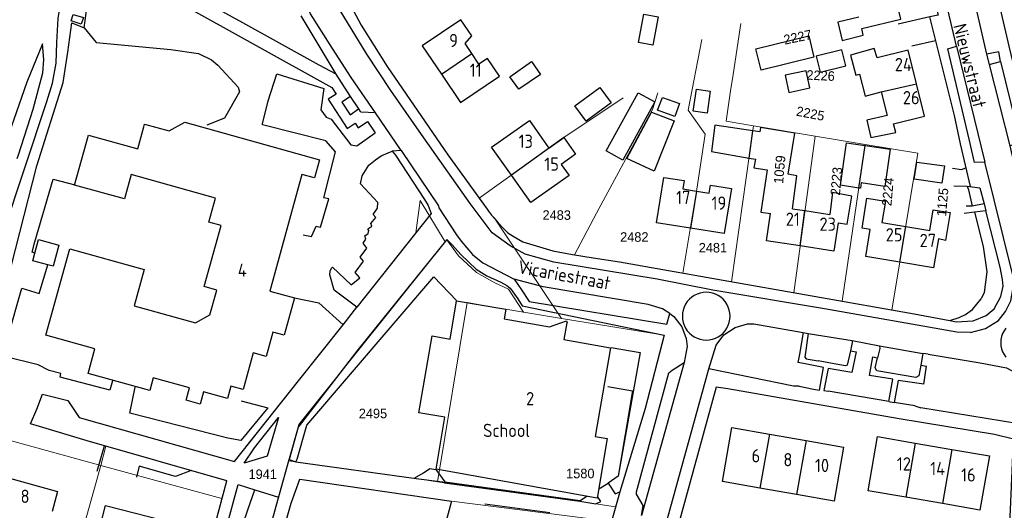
# Model space of a CAD drawing. Header units: metres. Extents: x 233874 to 239264, y 443832 to 448222.
# Tile 187 of 198: x 237745 to 237931, y 447384 to 447476. Entities that reach past the tile are written whole.
import ezdxf
from ezdxf.enums import TextEntityAlignment as Align

# ---------------------------------------------------------------- set-up
doc = ezdxf.new("R2010")
doc.units = ezdxf.units.M
doc.header["$MEASUREMENT"] = 0
for name, color, linetype in [('DAKRAND', 4, 'Continuous'), ('DAKRAND-BYG', 4, 'Continuous'), ('FUNKTIEAAND', 253, 'Continuous'), ('Goud-kadastrale grenzen', 13, 'Continuous'), ('HEG', 253, 'Continuous'), ('HEK', 253, 'Continuous'), ('HOOFDGEBOUW', 4, 'Continuous'), ('HOUTWAL', 253, 'Continuous'), ('HUISNUMMER', 253, 'Continuous'), ('KANTVERH', 253, 'Continuous'), ('OVLIJNOBJ', 253, 'Continuous'), ('STRAATNAAM', 253, 'Continuous'), ('TUSSENMUUR', 253, 'Continuous')]:
    doc.layers.add(name, color=color, linetype=linetype)
doc.layers.add('G01 kadestrale perceelsgrens', color=73, linetype='Continuous', lineweight=0)
doc.layers.add('Z01 perceelnummer', color=73, linetype='Continuous', lineweight=13)
doc.styles.get("Standard").update_dxf_attribs({"font": 'iso.shx'})
doc.styles.add('Styledgn001', font='dgn001.shx')

# ---------------------------------------------------------------- blocks, each defined once
blk = doc.blocks.new('A$C1532452F')
at = {"layer": 'G01 kadestrale perceelsgrens'}
for p, q in [((237879.55, 447465.782), (237880.983, 447475.377)), ((237871.038, 447459.029), (237873.62, 447472.393)), ((237879.088, 447462.695), (237879.55, 447465.782)), ((237878.23, 447456.951), (237879.088, 447462.695)), ((237847.592, 447453.875), (237858.814, 447461.376)), ((237865.345, 447462.326), (237864.308, 447459.145)), ((237864.308, 447459.145), (237853.793, 447439.592)), ((237874.259, 447454.546), (237871.038, 447459.029)), ((237878.23, 447456.951), (237883.419, 447456.085)), ((237879.268, 447426.657), (237883.419, 447456.085)), ((237883.419, 447456.085), (237895.011, 447454.156)), ((237847.592, 447453.875), (237831.622, 447442.429)), ((237872.723, 447444.165), (237874.259, 447454.546)), ((237890.987, 447424.59), (237895.011, 447454.156)), ((237895.011, 447454.156), (237904.499, 447452.581)), ((237900.142, 447422.975), (237904.499, 447452.581)), ((237904.499, 447452.581), (237914.433, 447450.929)), ((237909.482, 447421.328), (237914.433, 447450.929)), ((237872.723, 447444.165), (237870.065, 447428.292)), ((237819.658, 447435.896), (237820.46, 447441.994)), ((237820.46, 447441.994), (237825.209, 447434.19)), ((237834.49, 447438.636), (237847.186, 447419.722)), ((237853.793, 447439.592), (237849.647, 447431.764)), ((237797.571, 447399.702), (237825.209, 447434.19)), ((237825.506, 447434.56), (237825.209, 447434.19)), ((237879.268, 447426.657), (237890.987, 447424.59)), ((237890.987, 447424.59), (237900.142, 447422.975)), ((237823.775, 447388.902), (237829.39, 447422.735)), ((237829.39, 447422.735), (237832.507, 447422.195)), ((237900.142, 447422.975), (237909.482, 447421.328)), ((237839.973, 447420.923), (237847.186, 447419.722)), ((237847.186, 447419.722), (237866.508, 447416.587)), ((237795.61, 447392.865), (237797.571, 447399.702)), ((237737.224, 447398.322), (237760.189, 447392.016)), ((237760.189, 447392.016), (237761.177, 447395.621)), ((237752.03, 447362.55), (237760.189, 447392.016)), ((237760.189, 447392.016), (237783.084, 447385.729)), ((237811.335, 447390.683), (237795.61, 447392.865)), ((237819.706, 447389.505), (237811.335, 447390.683)), ((237797.802, 447389.401), (237826.422, 447385.272)), ((237823.775, 447388.902), (237819.706, 447389.505)), ((237823.775, 447388.902), (237825.07, 447388.687)), ((237824.493, 447378.12), (237826.422, 447385.272)), ((237826.422, 447385.272), (237856.634, 447381.441)), ((237853.646, 447384.736), (237857.385, 447384.205))]:
    blk.add_line(p, q, dxfattribs=at)
at = {"layer": 'G01 kadestrale perceelsgrens', "flags": 128}
for points in [[(237831.622, 447442.429), (237833.117, 447440.369), (237833.411, 447439.977), (237833.952, 447439.26), (237834.49, 447438.636)], [(237834.49, 447438.636), (237834.568, 447438.545), (237835.23, 447437.762), (237836.269, 447436.645), (237837.043, 447435.914), (237838.054, 447435.272), (237839.884, 447434.229), (237845.509, 447432.525), (237849.225, 447431.836), (237849.647, 447431.764)], [(237787.479, 447395.363), (237797.525, 447407.994), (237805.932, 447418.522), (237808.549, 447421.88), (237819.658, 447435.896)], [(237825.506, 447434.56), (237827.693, 447431.588), (237831.147, 447428.435), (237834.565, 447426.465), (237837.164, 447425.265), (237839.973, 447420.923)], [(237849.647, 447431.764), (237853.149, 447431.167), (237858.087, 447430.427), (237870.065, 447428.292)], [(237870.065, 447428.292), (237876.576, 447427.132), (237879.268, 447426.657)], [(237832.507, 447422.195), (237836.684, 447421.471), (237839.973, 447420.923)], [(237909.482, 447421.328), (237913.701, 447420.584), (237920.453, 447419.354)], [(237857.385, 447384.205), (237858.147, 447387.011), (237862.962, 447402.767), (237866.508, 447416.587)], [(237869.862, 447383.158), (237876.377, 447406.762), (237878.546, 447406.438), (237910.925, 447400.792), (237928.891, 447397.83), (237932.497, 447396.954), (237931.913, 447383.639), (237931.471, 447375.721)], [(237761.177, 447395.621), (237783.99, 447389.117), (237783.084, 447385.729)], [(237792.077, 447370.682), (237796.128, 447384.885), (237797.802, 447389.401)], [(237825.07, 447388.687), (237850.629, 447385.237), (237853.646, 447384.736)], [(237775.203, 447356.283), (237775.243, 447356.428), (237783.084, 447385.729)]]:
    blk.add_lwpolyline(points, dxfattribs=at)
at = {"layer": 'G01 kadestrale perceelsgrens', "style": 'Styledgn001'}
for s, rotation, p in [('2227', 11.78233, (237891.732, 447472.836)), ('2226', 357.23812, (237896.065, 447465.588)), ('2225', 349.02776, (237894.14, 447458.41)), ('1059', 85.02525, (237888.314, 447447.842)), ('2223', 85.27934, (237899.028, 447445.637)), ('2224', 84.91016, (237908.762, 447443.652)), ('1125', 85.25556, (237919.068, 447441.692))]:
    blk.add_text(s, height=1.8, rotation=rotation, dxfattribs=at).set_placement(p, align=Align.MIDDLE_CENTER)
at = {"layer": 'Z01 perceelnummer', "linetype": 'Continuous', "lineweight": 13, "style": 'Styledgn001'}
for s, p in [('2483', (237846.259, 447439.253)), ('2482', (237860.903, 447435.111)), ('2481', (237875.739, 447433.088)), ('2495', (237811.58, 447401.811)), ('1941', (237790.776, 447390.346)), ('1580', (237850.714, 447390.483))]:
    blk.add_text(s, height=1.8, dxfattribs=at).set_placement(p, align=Align.MIDDLE_CENTER)

msp = doc.modelspace()

# ---------------------------------------------------------------- linework, layer by layer
at = {"layer": 'DAKRAND'}
msp.add_line((237843.46, 447453.79), (237844.78, 447451.88), dxfattribs=at)
for points in [[(237903.29, 447476.61), (237899.32, 447475.67), (237900.14, 447472.18), (237904.1, 447473.2), (237903.82, 447474.45)], [(237906.71, 447468.93), (237906.19, 447470.66), (237901.73, 447469.46), (237902.7, 447465.68), (237903.38, 447465.85), (237904.48, 447461.69), (237907.49, 447462.5)], [(237908.6, 447458.04), (237904.79, 447457.16), (237905.55, 447453.86), (237910.26, 447454.86), (237909.8, 447456.45)], [(237883.29, 447455.17), (237876.12, 447456.25), (237875.49, 447451.24), (237882.56, 447450.02)], [(237890.75, 447440.44), (237891.55, 447446.67), (237889.96, 447446.95), (237891.18, 447454.68), (237884.75, 447455.78), (237884.61, 447454.97), (237883.29, 447455.17)], [(237882.56, 447450.02), (237883.75, 447449.81), (237883.46, 447448.19), (237885.95, 447447.79), (237884.76, 447439.83), (237886.62, 447439.55)], [(237899.35, 447437.79), (237901.07, 447437.54), (237901.93, 447442.85), (237898.33, 447443.5), (237897.82, 447439.38)], [(237905.43, 447436.5), (237903.93, 447436.78), (237904.79, 447442.44), (237908.3, 447441.88), (237907.6, 447437.84)], [(237916.69, 447436.32), (237917.31, 447440.25), (237920.54, 447439.73), (237919.66, 447434.47), (237918.29, 447434.76)]]:
    msp.add_lwpolyline(points, dxfattribs=at)
at = {"layer": 'DAKRAND-BYG'}
for p, q in [((237903.29, 447444.36), (237899.82, 447444.87)), ((237747.38, 447430.61), (237747.77, 447432.08)), ((237750.24, 447429.85), (237747.38, 447430.61))]:
    msp.add_line(p, q, dxfattribs=at)
for points in [[(237756.94, 447476.53), (237756.5, 447475.27), (237754.63, 447475.94), (237754.99, 447477.1), (237756.94, 447476.53)], [(237865.4, 447476.65), (237864.38, 447471.32), (237861.68, 447471.83), (237862.7, 447477.16), (237865.4, 447476.65)], [(237894.81, 447469.03), (237884.82, 447466.58), (237883.83, 447470.63), (237893.82, 447473.08), (237894.81, 447469.03)], [(237900.07, 447470.43), (237895.22, 447469.21), (237895.97, 447466.22), (237900.82, 447467.44), (237900.07, 447470.43)], [(237837.38, 447465.34), (237841.51, 447468.22), (237843.19, 447465.81), (237839.14, 447462.99), (237837.38, 447465.34)], [(237889.35, 447465.68), (237890.06, 447462.39), (237894.02, 447463.25), (237893.33, 447466.46), (237889.35, 447465.68)], [(237856.53, 447460.41), (237851.82, 447456.95), (237849.67, 447459.88), (237854.37, 447463.34), (237856.53, 447460.41)], [(237875.24, 447462.61), (237874.63, 447458.48), (237872.01, 447458.87), (237872.62, 447463), (237875.24, 447462.61)], [(237855.58, 447451.36), (237861.62, 447462.33), (237864.77, 447460.6), (237858.73, 447449.62), (237855.58, 447451.36)], [(237866.23, 447461.47), (237869.42, 447460.31), (237868.53, 447457.88), (237865.3, 447459.07), (237866.23, 447461.47)], [(237868.4, 447457.04), (237864.63, 447447.55), (237859.48, 447449.92), (237864.17, 447458.68), (237868.4, 447457.04)], [(237899.82, 447444.87), (237900.98, 447452.86), (237904.46, 447452.35)], [(237904.46, 447452.35), (237909.19, 447451.66), (237908.17, 447444.67), (237903.71, 447445.32), (237903.57, 447444.32), (237903.29, 447444.36)], [(237919.45, 447448.54), (237918.94, 447445.26), (237913.72, 447446.04), (237914.22, 447449.25), (237919.45, 447448.54)], [(237747.77, 447432.08), (237748.44, 447434.61), (237752.28, 447433.59), (237751.21, 447429.59), (237750.24, 447429.85)]]:
    msp.add_lwpolyline(points, dxfattribs=at)
at = {"layer": 'HEG'}
msp.add_lwpolyline([(237925.14, 447439.78), (237926.77, 447433.35), (237927.45, 447428.53), (237926.95, 447424.66), (237926.35, 447423.43)], dxfattribs=at)
at = {"layer": 'HEK'}
msp.add_line((237854.18, 447387.58), (237856, 447388.63), dxfattribs=at)
for points in [[(237797.05, 447392.69), (237797.25, 447393.16), (237799.11, 447399.6), (237823.09, 447427.62), (237827.36, 447423.14)], [(237856.52, 447414.27), (237862.04, 447413.3), (237857.84, 447389.97)], [(237819.49, 447389.68), (237821.14, 447390.62), (237822.32, 447391.43), (237823.45, 447391.25), (237825.14, 447388.91), (237850.67, 447385.36), (237851.95, 447386.2)]]:
    msp.add_lwpolyline(points, dxfattribs=at)
at = {"layer": 'HOOFDGEBOUW'}
for p, q in [((237907.49, 447462.5), (237908.6, 447458.04)), ((237844.78, 447451.88), (237847.59, 447453.88)), ((237890.75, 447440.44), (237893.1, 447440.09)), ((237893.1, 447440.09), (237897.82, 447439.38)), ((237907.6, 447437.84), (237912.12, 447437.09)), ((237912.12, 447437.09), (237916.69, 447436.32)), ((237847.6, 447415.74), (237856.43, 447414.21)), ((237856.43, 447414.21), (237853.53, 447397.46)), ((237886.41, 447397.91), (237893.31, 447396.69)), ((237893.31, 447396.69), (237900.4, 447395.44)), ((237913.9, 447396.22), (237920.81, 447395.02)), ((237920.81, 447395.02), (237927.91, 447393.8)), ((237752.05, 447387.11), (237751.01, 447383.33)), ((237891.51, 447386.51), (237884.61, 447387.73)), ((237919.04, 447384.8), (237912.14, 447386))]:
    msp.add_line(p, q, dxfattribs=at)
for points in [[(237903.82, 447474.45), (237911.22, 447476.24), (237909.74, 447482.35)], [(237830.25, 447469.75), (237828.96, 447471.65), (237830.21, 447473.05), (237828.14, 447476.11), (237820.88, 447471.19), (237824.5, 447465.84)], [(237914.19, 447464.02), (237912.62, 447470.39), (237906.71, 447468.93)], [(237835.46, 447465.45), (237833.17, 447468.83), (237831.59, 447467.76), (237830.25, 447469.75)], [(237824.5, 447465.84), (237828.13, 447460.48), (237835.46, 447465.45)], [(237909.8, 447456.45), (237915.7, 447457.91), (237914.19, 447464.02)], [(237837.71, 447446.79), (237833.98, 447452.04), (237841.11, 447457.11), (237843.46, 447453.79)], [(237765.95, 447446.9), (237764.67, 447442.3), (237755.28, 447444.91), (237757.91, 447454.34), (237767.19, 447451.76), (237768.35, 447455.92), (237768.49, 447456.42), (237773.12, 447455.13), (237776.08, 447456.78), (237801.51, 447449.7)], [(237847.59, 447453.88), (237849.82, 447450.75), (237847.12, 447448.82), (237848.6, 447446.74), (237841.39, 447441.61), (237837.71, 447446.79)], [(237801.51, 447449.7), (237800.57, 447446.27), (237798.15, 447446.93), (237792.1, 447424.89), (237796.75, 447423.61), (237794.82, 447416.57), (237792.68, 447417.16), (237791.42, 447412.58), (237788.96, 447413.25), (237787.07, 447406.35), (237784.75, 447406.98), (237784.11, 447404.66), (237779.61, 447405.9), (237778.97, 447403.58), (237776.33, 447404.31), (237776.97, 447406.65), (237770.12, 447408.54), (237769.47, 447406.16), (237757.8, 447409.37), (237759.08, 447413.99), (237749.84, 447416.57), (237754.39, 447432.89), (237768.42, 447428.98), (237766.52, 447422.13), (237778.08, 447418.92), (237780.82, 447420.44), (237782.11, 447425.08), (237779.73, 447425.74), (237782.95, 447437.28), (237780.62, 447437.93), (237781.88, 447442.46), (237765.95, 447446.9)], [(237871.49, 447436.79), (237865.1, 447437.8), (237866.45, 447446.36), (237870.32, 447445.75), (237870.07, 447444.2), (237872.66, 447443.79)], [(237879.24, 447444.29), (237877.89, 447435.78), (237871.49, 447436.79)], [(237872.66, 447443.79), (237875.06, 447443.41), (237875.3, 447444.92), (237879.24, 447444.29)], [(237892.19, 447433.42), (237885.84, 447434.37), (237886.62, 447439.55)], [(237899.35, 447437.79), (237898.55, 447432.46), (237892.19, 447433.42)], [(237911, 447430.39), (237904.59, 447431.46), (237905.43, 447436.5)], [(237918.29, 447434.76), (237917.38, 447429.32), (237911, 447430.39)], [(237823.48, 447391.31), (237825.17, 447401.09), (237820.22, 447401.95), (237822.73, 447416.44), (237826.12, 447415.86), (237827.37, 447423.09), (237836.68, 447421.47), (237836.37, 447419.64)], [(237836.37, 447419.64), (237844.92, 447418.16), (237848.08, 447419.26), (237848.21, 447418.94), (237848.14, 447418.91), (237847.6, 447415.74)], [(237884.61, 447387.73), (237877.52, 447388.98), (237879.32, 447399.16), (237886.41, 447397.91)], [(237853.53, 447397.46), (237855.75, 447397.08), (237853.89, 447385.85), (237823.48, 447391.31)], [(237912.14, 447386), (237905.04, 447387.23), (237906.8, 447397.45), (237913.9, 447396.22)], [(237900.4, 447395.44), (237898.6, 447385.26), (237891.51, 447386.51)], [(237927.91, 447393.8), (237926.14, 447383.58), (237919.04, 447384.8)], [(237749.95, 447379.47), (237738.09, 447382.74), (237740.19, 447390.37), (237752.05, 447387.11)], [(237774.36, 447381.02), (237772.17, 447372.5), (237758.92, 447375.9), (237761.11, 447384.43), (237774.36, 447381.02)]]:
    msp.add_lwpolyline(points, dxfattribs=at)
at = {"layer": 'HOUTWAL'}
for points in [[(237685.19, 447265.69), (237704.89, 447259.68), (237707.67, 447267.91), (237703.93, 447274.5), (237707.66, 447300.44), (237712.15, 447317.86), (237713.77, 447322.28), (237721.43, 447343.19), (237727.15, 447359.97), (237731.99, 447381.48), (237738.45, 447410.81), (237748.12, 447448.52), (237753.1, 447464.29), (237754.02, 447469.97), (237754.74, 447475.52), (237757.06, 447474.59), (237757.63, 447478.77), (237756.18, 447479.33), (237757.2, 447482.17)], [(237757.06, 447474.59), (237759.33, 447471.84), (237773.42, 447470.48), (237778.63, 447469.75), (237781.11, 447468.54), (237782.31, 447467.53), (237786.17, 447463.38), (237786.36, 447462.52), (237783.53, 447457.53), (237780.22, 447456.23)]]:
    msp.add_lwpolyline(points, dxfattribs=at)
at = {"layer": 'KANTVERH'}
for p, q in [((237913.27, 447471.2), (237917.75, 447472.17)), ((237812.06, 447458.52), (237809.38, 447458.69)), ((237816.91, 447451.46), (237812.06, 447458.52)), ((237816.91, 447451.46), (237815.2, 447451.32)), ((237926.92, 447441.35), (237927.25, 447440.07)), ((237796.75, 447423.61), (237801.38, 447422.67)), ((237893.7, 447416.91), (237902.02, 447415.57)), ((237902.02, 447415.57), (237907.15, 447414.58)), ((237907.15, 447414.58), (237915.36, 447413.15)), ((237916.34, 447412.99), (237915.36, 447413.15)), ((237914.97, 447410.94), (237914.59, 447408.88)), ((237914.97, 447410.94), (237916.03, 447410.74)), ((237915.55, 447407.34), (237916.03, 447410.74)), ((237890.92, 447406.98), (237874.94, 447410.26)), ((237892, 447406.97), (237890.92, 447406.98)), ((237892, 447406.97), (237894.74, 447406.4)), ((237876.38, 447406.76), (237859.83, 447346.81)), ((237908.96, 447404.05), (237897.5, 447405.99)), ((237908.96, 447404.05), (237909.96, 447403.88)), ((237913.85, 447403.22), (237909.96, 447403.88)), ((237913.85, 447403.22), (237914.97, 447402.89)), ((237759.54, 447390.89), (237760.91, 447395.7)), ((237789.29, 447387.39), (237793.76, 447386))]:
    msp.add_line(p, q, dxfattribs=at)
for points in [[(237921.73, 447471.14), (237920.05, 447478.02), (237916.99, 447490.35), (237916.13, 447493.63), (237914.59, 447500), (237913.53, 447504.42), (237912.72, 447507.74), (237910.37, 447517.13), (237909.98, 447519.88), (237910.26, 447523.26)], [(238000, 447405.21), (237976.14, 447409.41), (237956.38, 447413.06), (237945.72, 447414.97), (237939.33, 447439.56), (237938.68, 447442.28), (237935.03, 447457), (237931.65, 447471.1), (237927.22, 447490.11), (237925.42, 447496.53), (237924.58, 447500), (237921.35, 447513.27), (237924.13, 447513.97), (237969.6, 447503.88), (237987.97, 447500), (238000, 447497.46)], [(237924.35, 447417.06), (237921.75, 447417.12), (237896.81, 447421.53), (237875.73, 447425.1), (237865.22, 447427.14), (237845.73, 447430.37), (237840.32, 447431.9), (237837.46, 447433.43), (237834.07, 447435.88), (237829.95, 447441.41), (237820.73, 447454.43), (237814.97, 447462.74), (237810.43, 447469.6), (237805.38, 447477.86), (237801.4, 447486.02), (237798.28, 447492.41), (237795.77, 447496.95), (237794.46, 447498.57), (237792.72, 447500), (237791.52, 447500.98), (237786.63, 447503.02), (237779.64, 447505.4)], [(237921.26, 447494.75), (237922.72, 447488.98), (237924.1, 447483.9), (237925.74, 447476.72), (237927.38, 447469.61)], [(237804.62, 447465.83), (237801.43, 447467.54), (237787.01, 447475.52), (237772.8, 447483.38), (237759.9, 447490.53), (237760.36, 447491.86), (237757.35, 447492.94)], [(237914.32, 447492.75), (237918.24, 447476.99), (237916.66, 447476.65), (237910.71, 447475.29)], [(237756.02, 447489.14), (237759.11, 447488.09), (237774.68, 447479.49), (237803.8, 447463.35), (237804.64, 447462.1), (237803.15, 447461.11), (237806.73, 447455.59), (237808.23, 447456.61), (237808.8, 447455.72), (237810.55, 447456.89), (237812.01, 447454.76)], [(237804.43, 447484.36), (237809.34, 447475.09), (237814.23, 447467.31), (237825.69, 447450.61), (237833.12, 447440.37), (237833.41, 447439.98), (237833.95, 447439.26), (237834.57, 447438.54), (237835.23, 447437.76), (237836.27, 447436.65), (237837.04, 447435.91), (237838.05, 447435.27), (237839.88, 447434.23), (237845.51, 447432.53), (237849.23, 447431.84), (237853.15, 447431.17), (237858.09, 447430.43), (237876.58, 447427.13), (237913.7, 447420.58), (237920.45, 447419.35), (237921.66, 447419.13), (237924.84, 447419.27), (237927.31, 447420.32), (237928.85, 447421.54), (237930.06, 447423.87), (237930.51, 447425.83), (237930.42, 447427.11)], [(237741.76, 447435.85), (237750.05, 447460.66), (237751.08, 447464.14), (237751.8, 447467.92), (237751.94, 447471.85), (237752.19, 447476.38), (237752.74, 447479.83), (237753.15, 447481.03)], [(237812.06, 447458.52), (237807.45, 447465.22), (237803.93, 447470.7), (237799.81, 447477.2), (237798.94, 447479.13)], [(237807.34, 447461.62), (237804.62, 447465.83), (237798.05, 447476.88)], [(237916.64, 447476.64), (237921.25, 447458.03), (237922.4, 447452.7), (237924.3, 447444.64)], [(237749.45, 447468.63), (237749.22, 447471.56), (237746.28, 447464.35), (237743.8, 447457.3), (237741.59, 447451.02)], [(237921.73, 447471.14), (237927.09, 447449.22), (237925.12, 447449.18), (237924.11, 447453.58), (237920.06, 447470.61), (237921.73, 447471.14)], [(237927.38, 447469.61), (237927.9, 447467.69), (237930.03, 447468.22), (237929.73, 447470.07), (237927.38, 447469.61)], [(237744.43, 447449.94), (237744.66, 447450.61), (237747.45, 447459.26), (237749.3, 447466.08), (237749.45, 447468.63)], [(237930.03, 447468.22), (237933.8, 447452.87), (237931.76, 447452.34)], [(237927.9, 447467.69), (237931.76, 447452.34), (237932, 447451.21), (237934.21, 447441.73), (237935.35, 447437.92)], [(237798.43, 447435.49), (237800.01, 447435.22), (237800.84, 447437.17), (237801.68, 447436.99), (237803.23, 447442.3), (237802.33, 447442.5), (237804.52, 447451.16), (237802.71, 447453.28), (237790.72, 447456.26), (237790.76, 447456.45), (237791.77, 447460.81), (237793.41, 447465.92), (237802.33, 447463.17), (237801.76, 447459.14), (237802.74, 447457.71), (237803.71, 447457.38), (237807.41, 447452.5), (237808.51, 447452.29), (237812.01, 447454.76)], [(237809.21, 447458.81), (237808.89, 447459.3), (237807.34, 447461.62), (237805.71, 447460.57), (237807.29, 447458.17), (237808.88, 447459.3)], [(237809.21, 447458.81), (237809.28, 447458.73), (237809.38, 447458.69)], [(237816.91, 447451.46), (237823.93, 447440.99), (237824.04, 447440.64), (237827.36, 447435.52), (237828.2, 447434.31), (237830.39, 447431.84), (237832.32, 447430.22), (237838.24, 447427.18)], [(237805.93, 447418.52), (237808.55, 447421.88), (237804.26, 447425.07), (237803.44, 447427.95), (237803.53, 447428.68), (237803.76, 447429.21), (237803.96, 447429.42), (237807.46, 447426.06), (237809.07, 447427.43), (237808.19, 447428.39), (237809.8, 447430.58), (237809.15, 447431.3), (237810.4, 447432.98), (237809.76, 447433.92), (237810.25, 447434.68), (237810.03, 447435.32), (237810.65, 447435.75), (237810.78, 447436.36), (237810.6, 447436.63), (237811.34, 447437.16), (237811.15, 447437.65), (237812.09, 447438.81), (237811.6, 447439.37), (237812.42, 447440.53), (237812.49, 447441.64), (237809.23, 447445.16), (237809.56, 447446.63), (237810.78, 447448.68), (237812.03, 447449.66), (237812.97, 447450.31), (237813.24, 447450.49), (237815.2, 447451.32)], [(237815.2, 447451.32), (237815.82, 447450.53), (237821.32, 447442.19), (237821.98, 447441.08), (237822.55, 447439.54), (237808.55, 447421.88)], [(237920.97, 447448.09), (237922.65, 447447.87), (237923.47, 447448.18)], [(237924.35, 447417.06), (237927.17, 447417.86), (237929.62, 447419.34), (237930.99, 447421.03), (237931.95, 447423.08), (237932.39, 447425.57), (237932.33, 447427.91), (237927.09, 447449.22)], [(237747.77, 447432.08), (237747.25, 447432.25), (237747.74, 447434.2), (237751.25, 447446.02), (237755.3, 447444.95)], [(237921.2, 447444.8), (237923.75, 447444.71), (237926.14, 447444.42), (237926.92, 447441.35), (237924.67, 447440.96), (237923.54, 447440.94)], [(237930.42, 447427.11), (237929.98, 447429.43), (237927.25, 447440.07), (237925.14, 447439.78), (237923.18, 447439.57)], [(237825.5, 447434.67), (237808.75, 447413.8), (237797.44, 447399.22), (237795.74, 447393.11), (237797.05, 447392.69), (237819.71, 447389.51), (237824.72, 447388.91), (237825.07, 447388.69), (237850.63, 447385.24), (237853.65, 447384.74), (237854.61, 447385.17), (237853.94, 447386.14)], [(237825.5, 447434.67), (237826.46, 447433.67), (237828.2, 447431.74), (237831.06, 447429.06), (237833.04, 447427.8), (237835.7, 447426.6), (237836.87, 447425.97), (237837.49, 447425.43), (237837.99, 447424.74), (237838.9, 447423.45), (237839.73, 447422.1), (237866.51, 447416.59), (237862.96, 447402.77), (237858.15, 447387.01), (237856.63, 447381.44)], [(237762.45, 447407.97), (237761.9, 447406.21), (237752.53, 447408.68), (237752.66, 447409.32), (237750.49, 447409.93), (237748.42, 447410.98), (237741.77, 447412.6), (237742.75, 447416.39), (237745.3, 447425.47), (237748.61, 447424.43), (237750.24, 447429.85)], [(237838.24, 447427.18), (237839.64, 447425.15), (237841.03, 447422.94), (237867.03, 447418.63), (237867.58, 447420.65), (237866.22, 447421.54), (237863.55, 447422.37), (237843.69, 447425.73), (237838.24, 447427.18)], [(237878.98, 447420.17), (237878.94, 447420.76), (237878.82, 447421.33), (237878.63, 447421.89), (237878.37, 447422.42), (237878.05, 447422.91), (237877.66, 447423.35), (237877.21, 447423.74), (237876.73, 447424.07), (237876.2, 447424.33), (237875.64, 447424.52), (237875.06, 447424.63), (237874.48, 447424.67), (237873.89, 447424.63), (237873.31, 447424.52), (237872.75, 447424.33), (237872.23, 447424.07), (237871.74, 447423.74), (237871.29, 447423.35), (237870.9, 447422.91), (237870.58, 447422.42), (237870.32, 447421.89), (237870.13, 447421.33), (237870.01, 447420.76), (237869.98, 447420.17)], [(237747.22, 447328.74), (237754.35, 447326.65), (237766.13, 447323.19), (237775.24, 447356.43), (237783.99, 447389.12), (237757.64, 447396.63), (237748.64, 447399.35), (237746.92, 447399.85), (237748.16, 447402.61), (237749.18, 447405.46), (237754.01, 447404.25), (237756.14, 447401.06), (237785.42, 447392.77), (237797.52, 447407.99), (237805.93, 447418.52), (237801.38, 447422.67)], [(237867.58, 447420.65), (237868.38, 447420.13), (237869.88, 447418.16), (237870.69, 447415.97), (237870.88, 447414.44), (237870.33, 447411.42)], [(237869.98, 447420.17), (237870.01, 447419.58), (237870.13, 447419), (237870.32, 447418.45), (237870.58, 447417.92), (237870.9, 447417.43), (237871.29, 447416.99), (237871.74, 447416.6), (237872.23, 447416.27), (237872.75, 447416.01), (237873.31, 447415.82), (237873.89, 447415.71), (237874.48, 447415.67), (237875.06, 447415.71), (237875.64, 447415.82), (237876.2, 447416.01), (237876.73, 447416.27), (237877.21, 447416.6), (237877.66, 447416.99), (237878.05, 447417.43), (237878.37, 447417.92), (237878.63, 447418.45), (237878.82, 447419), (237878.94, 447419.58), (237878.98, 447420.17)], [(237914.19, 447233.37), (237905.27, 447233.92), (237872.74, 447236.54), (237837.75, 447239.45), (237835.72, 447239.77), (237833.25, 447241.17), (237831.94, 447242.39), (237830.91, 447244.18), (237830.23, 447246.22), (237830.36, 447248.68), (237830.65, 447250.04), (237840.61, 447285.97), (237858.23, 447349.6), (237874.94, 447410.26), (237876.33, 447414.68), (237877.8, 447416.62), (237879.91, 447418.03), (237882.29, 447418.7), (237883.46, 447418.74), (237892.78, 447417.07)], [(237892.78, 447417.07), (237892.11, 447413.02), (237891.79, 447411.41)], [(237892.78, 447417.07), (237893.7, 447416.91), (237893.09, 447412.45)], [(237931.01, 447417.9), (237930.68, 447417.41), (237930.42, 447416.88), (237930.23, 447416.32), (237930.11, 447415.74), (237930.08, 447415.16)], [(237902.02, 447415.57), (237902.02, 447415.18), (237901.68, 447413.62)], [(237907.15, 447414.58), (237907.22, 447414.07), (237906.81, 447412.33)], [(237930.08, 447415.16), (237930.11, 447414.57), (237930.23, 447413.99), (237930.42, 447413.44), (237930.68, 447412.91), (237931.01, 447412.42)], [(237893.09, 447412.45), (237893.32, 447412.11), (237895.58, 447411.71)], [(237901.68, 447413.62), (237901.09, 447410.95), (237900.79, 447410.78), (237898.61, 447411.17), (237895.58, 447411.71)], [(237901.68, 447413.62), (237902.75, 447413.41), (237901.98, 447409.55), (237897.49, 447410.31), (237896.69, 447406.14), (237897.5, 447405.99)], [(237908.96, 447404.05), (237909.67, 447408.25), (237905.3, 447408.98), (237905.89, 447412.51), (237906.81, 447412.33)], [(237915.36, 447413.15), (237915.31, 447412.72), (237914.97, 447410.94)], [(237916.34, 447412.99), (237926.2, 447411.34), (237931.14, 447410.4), (237932.64, 447409.61), (237933.96, 447408.36), (237934.67, 447407.25), (237935.45, 447405.33), (237935.72, 447401.77), (237935.01, 447394.3), (237933.73, 447377.67), (237932.78, 447366.12), (237931.17, 447346.51), (237931.05, 447342.54), (237930.7, 447336.93), (237922.41, 447337.47)], [(237870.33, 447411.42), (237862.23, 447382.52), (237862.56, 447384.45), (237861.31, 447386.59), (237861.33, 447386.99), (237867.42, 447409.47), (237868.04, 447409.97), (237870.33, 447411.42)], [(237894.74, 447406.4), (237895.88, 447406.19), (237896.62, 447410.51), (237892.85, 447411.21), (237891.79, 447411.41)], [(237914.59, 447408.88), (237914.03, 447408.58), (237906.7, 447409.84), (237906.34, 447410.39), (237906.81, 447412.33)], [(237855.9, 447406.88), (237860.55, 447406.09), (237857.84, 447389.97), (237856, 447388.63), (237857.3, 447386.63), (237858.15, 447387.01)], [(237915.55, 447407.34), (237910.71, 447408), (237909.96, 447403.88)], [(237786.73, 447404.19), (237791.71, 447402.84), (237786.64, 447396.68), (237784.2, 447397.16), (237765.68, 447401.86), (237766.67, 447406.79)], [(237894.99, 447343.37), (237928.68, 447339.9), (237930.16, 447358.82), (237931.39, 447374.24), (237931.91, 447383.64), (237932.5, 447396.95), (237928.89, 447397.83), (237910.92, 447400.79), (237878.55, 447406.44), (237876.38, 447406.76)], [(237933.22, 447405.72), (237933.72, 447404.82), (237933.5, 447399.82), (237914.97, 447402.89)], [(237791.61, 447393.76), (237787.28, 447392.44), (237789.25, 447395.33), (237793.72, 447401.07), (237791.61, 447393.76)], [(237823.54, 447245.06), (237822.43, 447243.63), (237820.43, 447242.4), (237817.86, 447241.75), (237810.71, 447242.68), (237769.55, 447249.07), (237765.02, 447249.92), (237762.02, 447251.89), (237760.73, 447253.58), (237759.42, 447256.27), (237758.92, 447258.84), (237759.15, 447261.53), (237771.62, 447306.74), (237780.91, 447339.46), (237793.92, 447386.56), (237795.74, 447393.11)], [(237777.27, 447391.03), (237774.31, 447389.88), (237767.45, 447391.84), (237766.95, 447389.76)], [(237771.18, 447330.82), (237781.13, 447366.96), (237784.61, 447379.67), (237783.81, 447379.86), (237786.11, 447388.37), (237789.29, 447387.39)], [(237782.37, 447336.65), (237796.13, 447384.89), (237797.8, 447389.4), (237826.42, 447385.27), (237820.33, 447362.67)], [(237787.04, 447380.86), (237788.01, 447383.84), (237789.29, 447387.39)], [(237832.7, 447384.78), (237844.96, 447383.11)]]:
    msp.add_lwpolyline(points, dxfattribs=at)
at = {"layer": 'OVLIJNOBJ'}
for points in [[(237923.75, 447444.71), (237923.98, 447443.99), (237924.67, 447440.96)], [(237920.45, 447419.35), (237922.24, 447419.92), (237923.4, 447420.49), (237924.72, 447421.44), (237926.35, 447423.43)]]:
    msp.add_lwpolyline(points, dxfattribs=at)
at = {"layer": 'TUSSENMUUR'}
for p, q in [((237824.5, 447465.84), (237830.25, 447469.75)), ((237907.49, 447462.5), (237914.19, 447464.02)), ((237882.56, 447450.02), (237883.29, 447455.17)), ((237847.59, 447453.88), (237837.71, 447446.79)), ((237903.29, 447444.36), (237904.46, 447452.35)), ((237872.66, 447443.79), (237871.49, 447436.79)), ((237892.19, 447433.42), (237893.1, 447440.09)), ((237911, 447430.39), (237912.12, 447437.09)), ((237886.41, 447397.91), (237884.61, 447387.73)), ((237893.31, 447396.69), (237891.51, 447386.51)), ((237913.9, 447396.22), (237912.14, 447386)), ((237920.81, 447395.02), (237919.04, 447384.8))]:
    msp.add_line(p, q, dxfattribs=at)

# ---------------------------------------------------------------- block references
at = {"layer": 'Goud-kadastrale grenzen', "linetype": 'Continuous'}
msp.add_blockref('A$C1532452F', (0, 0), dxfattribs=at)

# ---------------------------------------------------------------- texts
at = {"layer": 'FUNKTIEAAND'}
msp.add_text('School', height=2.5, dxfattribs=at).set_placement((237832.35, 447397.36))
at = {"layer": 'HUISNUMMER'}
for s, p in [('9', (237825.96, 447470.95)), ('24', (237910.07, 447466.41)), ('11', (237829.83, 447465.33)), ('26', (237911.59, 447460.16)), ('13', (237839.07, 447451.93)), ('15', (237843.92, 447447.62)), ('17', (237868.8, 447441.33)), ('19', (237875.48, 447440.26)), ('21', (237889.48, 447437.22)), ('23', (237895.85, 447436.28)), ('25', (237908.35, 447434.28)), ('27', (237914.75, 447433.21)), ('4', (237786.07, 447427.6)), ('2', (237840.48, 447403.35)), ('6', (237883.04, 447392.58)), ('8', (237889.04, 447391.83)), ('10', (237895, 447390.75)), ('12', (237910.46, 447391.04)), ('14', (237916.75, 447390.17)), ('16', (237922.58, 447388.96)), ('8', (237745.07, 447384.92))]:
    msp.add_text(s, height=2.5, dxfattribs=at).set_placement(p)
at = {"layer": 'STRAATNAAM'}
for s, rotation, p in [('Nieuwstraat', 283.8834, (237921.06, 447475.01)), ('Vicariestraat', 349.6798, (237838.78, 447428.3))]:
    msp.add_text(s, height=2.5, rotation=rotation, dxfattribs=at).set_placement(p)

doc.saveas('drawing.dxf')
